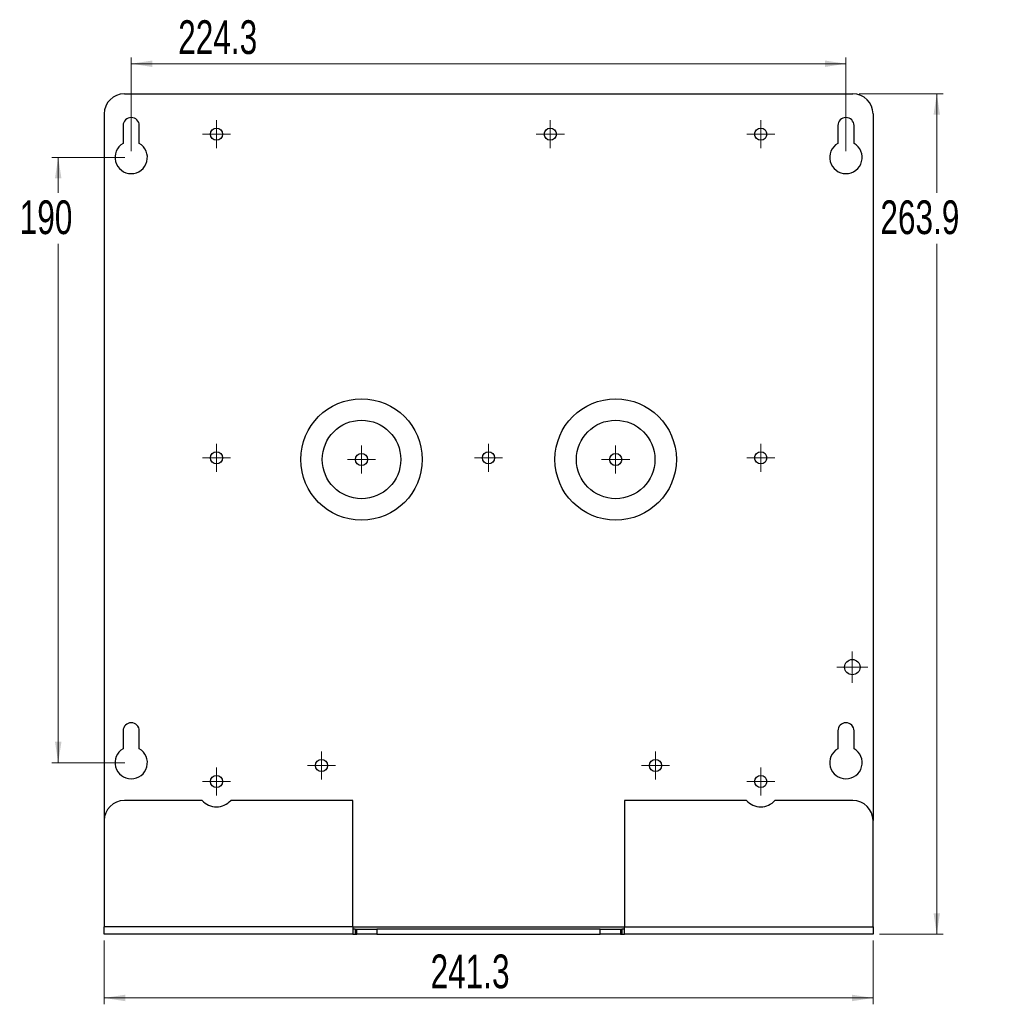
# Model space of a CAD drawing. Header units: millimetres. Extents: x 15 to 398, y 23 to 267.
# Tile 10 of 31: x 37 to 190, y 113 to 267. Entities that reach past the tile are written whole.
import ezdxf

# ---------------------------------------------------------------- set-up
doc = ezdxf.new("R2010")
doc.units = ezdxf.units.MM
doc.styles.add('SLDTEXTSTYLE0', font='TXT', dxfattribs={"width": 0.7})
doc.dimstyles.new('SLDDIMSTYLE1', dxfattribs={"dimtxt": 4.836914, "dimasz": 3.302, "dimexe": 0, "dimexo": 0.0625, "dimgap": 1.209229, "dimtad": 0, "dimtih": 1, "dimtoh": 1, "dimdec": 1, "dimlfac": 2, "dimrnd": 1e-09, "dimzin": 12, "dimdsep": 46, "dimtxsty": 'SLDTEXTSTYLE0', "dimsah": 1, "dimcen": 0.09, "dimadec": 0, "dimazin": 3, "dimtfac": 1, "dimtofl": 0, "dimtmove": 0, "dimatfit": 3, "dimfxl": 1, "dimfrac": 2, "dimtolj": 1, "dimtzin": 12, "dimarcsym": 0})
doc.dimstyles.new('SLDDIMSTYLE2', dxfattribs={"dimtxt": 4.836914, "dimasz": 3.302, "dimexe": 0, "dimexo": 0.0625, "dimgap": 1.209229, "dimtad": 0, "dimtih": 1, "dimtoh": 1, "dimdec": 1, "dimlfac": 2, "dimrnd": 1e-09, "dimzin": 12, "dimdsep": 46, "dimtxsty": 'SLDTEXTSTYLE0', "dimsah": 1, "dimcen": 0.09, "dimadec": 0, "dimazin": 3, "dimtfac": 1, "dimtdec": 1, "dimtofl": 0, "dimtmove": 0, "dimatfit": 3, "dimfxl": 1, "dimfrac": 2, "dimtolj": 1, "dimtzin": 12, "dimarcsym": 0})
doc.dimstyles.new('SLDDIMSTYLE3', dxfattribs={"dimtxt": 4.836914, "dimasz": 3.302, "dimexe": 0, "dimexo": 0.0625, "dimgap": 1.209229, "dimtad": 0, "dimtih": 1, "dimtoh": 1, "dimlfac": 2, "dimrnd": 1e-09, "dimzin": 12, "dimdsep": 46, "dimtxsty": 'SLDTEXTSTYLE0', "dimsah": 1, "dimcen": 0.09, "dimadec": 0, "dimazin": 3, "dimtfac": 1, "dimtofl": 0, "dimtmove": 0, "dimatfit": 3, "dimfxl": 1, "dimfrac": 2, "dimtolj": 1, "dimtzin": 12, "dimarcsym": 0})

# ---------------------------------------------------------------- blocks, each defined once
blk = doc.blocks.new('_D_1')
at = {"color": 7, "linetype": 'Continuous', "lineweight": 18}
for p, q in [((50.59, 122.58), (50.59, 112.58)), ((171.24, 122.58), (171.24, 112.58)), ((50.59, 113.58), (171.24, 113.58))]:
    blk.add_line(p, q, dxfattribs=at)
for points in [[(50.59, 113.58), (53.89, 113.07), (53.89, 114.09)], [(171.24, 113.58), (167.93, 114.09), (167.93, 113.07)]]:
    blk.add_solid(points, dxfattribs=at)
at = {"color": 7, "linetype": 'Continuous', "lineweight": 18, "insert": (101.81, 120.4), "char_height": 5.292, "attachment_point": 1, "style": 'SLDTEXTSTYLE0'}
blk.add_mtext('241.3', dxfattribs=at)
blk = doc.blocks.new('_D_2')
at = {"color": 7, "linetype": 'Continuous', "lineweight": 18}
for p, q in [((169.06, 255.51), (182.24, 255.51)), ((181.24, 255.51), (181.24, 239.94)), ((181.24, 123.58), (181.24, 231.95)), ((172.24, 123.58), (182.24, 123.58))]:
    blk.add_line(p, q, dxfattribs=at)
for points in [[(181.24, 255.51), (180.73, 252.21), (181.74, 252.21)], [(181.24, 123.58), (181.74, 126.88), (180.73, 126.88)]]:
    blk.add_solid(points, dxfattribs=at)
at = {"color": 7, "linetype": 'Continuous', "lineweight": 18, "insert": (172.39, 238.77), "char_height": 5.292, "attachment_point": 1, "style": 'SLDTEXTSTYLE0'}
blk.add_mtext('263.9', dxfattribs=at)
blk = doc.blocks.new('_D_3')
at = {"color": 7, "linetype": 'Continuous', "lineweight": 18}
for p, q in [((54.84, 246.51), (54.84, 261.22)), ((166.99, 246.51), (166.99, 261.22)), ((166.99, 260.22), (54.84, 260.22))]:
    blk.add_line(p, q, dxfattribs=at)
for points in [[(54.84, 260.22), (58.14, 259.71), (58.14, 260.72)], [(166.99, 260.22), (163.68, 260.72), (163.68, 259.71)]]:
    blk.add_solid(points, dxfattribs=at)
at = {"color": 7, "linetype": 'Continuous', "lineweight": 18, "insert": (62.21, 267.04), "char_height": 5.292, "attachment_point": 1, "style": 'SLDTEXTSTYLE0'}
blk.add_mtext('224.3', dxfattribs=at)
blk = doc.blocks.new('_D_4')
at = {"color": 7, "linetype": 'Continuous', "lineweight": 18}
for p, q in [((53.84, 245.51), (42.38, 245.51)), ((43.38, 245.51), (43.38, 239.94)), ((43.38, 150.51), (43.38, 231.95)), ((53.84, 150.51), (42.38, 150.51))]:
    blk.add_line(p, q, dxfattribs=at)
for points in [[(43.38, 245.51), (42.87, 242.21), (43.89, 242.21)], [(43.38, 150.51), (43.89, 153.81), (42.87, 153.81)]]:
    blk.add_solid(points, dxfattribs=at)
at = {"color": 7, "linetype": 'Continuous', "lineweight": 18, "insert": (37.34, 238.77), "char_height": 5.292, "attachment_point": 1, "style": 'SLDTEXTSTYLE0'}
blk.add_mtext('190', dxfattribs=at)
blk = doc.blocks.new('SW_CENTERMARKSYMBOL_0')
at = {"color": 0, "linetype": 'Continuous', "lineweight": 18}
for p, q in [((0, 1.25), (0, 2.2025)), ((-1.25, 0), (-2.2025, 0)), ((0, 0), (-1.25, 0)), ((0, 0), (0, 1.25)), ((0, 0), (1.25, 0)), ((0, 0), (0, -1.25)), ((1.25, 0), (2.2025, 0)), ((0, -1.25), (0, -2.2025))]:
    blk.add_line(p, q, dxfattribs=at)
blk = doc.blocks.new('SW_CENTERMARKSYMBOL_1')
at = {"color": 0, "linetype": 'Continuous', "lineweight": 18}
for p, q in [((0, 1.25), (0, 2.2025)), ((-1.25, 0), (-2.2025, 0)), ((0, 0), (-1.25, 0)), ((0, 0), (0, 1.25)), ((0, 0), (1.25, 0)), ((0, 0), (0, -1.25)), ((1.25, 0), (2.2025, 0)), ((0, -1.25), (0, -2.2025))]:
    blk.add_line(p, q, dxfattribs=at)
blk = doc.blocks.new('SW_CENTERMARKSYMBOL_2')
at = {"color": 0, "linetype": 'Continuous', "lineweight": 18}
for p, q in [((0, 1.25), (0, 2.2025)), ((-1.25, 0), (-2.2025, 0)), ((0, 0), (-1.25, 0)), ((0, 0), (0, 1.25)), ((0, 0), (1.25, 0)), ((0, 0), (0, -1.25)), ((1.25, 0), (2.2025, 0)), ((0, -1.25), (0, -2.2025))]:
    blk.add_line(p, q, dxfattribs=at)
blk = doc.blocks.new('SW_CENTERMARKSYMBOL_3')
at = {"color": 0, "linetype": 'Continuous', "lineweight": 18}
for p, q in [((0, 1.25), (0, 2.2025)), ((-1.25, 0), (-2.2025, 0)), ((0, 0), (-1.25, 0)), ((0, 0), (0, 1.25)), ((0, 0), (1.25, 0)), ((0, 0), (0, -1.25)), ((1.25, 0), (2.2025, 0)), ((0, -1.25), (0, -2.2025))]:
    blk.add_line(p, q, dxfattribs=at)
blk = doc.blocks.new('SW_CENTERMARKSYMBOL_4')
at = {"color": 0, "linetype": 'Continuous', "lineweight": 18}
for p, q in [((0, 1.25), (0, 2.2025)), ((-1.25, 0), (-2.2025, 0)), ((0, 0), (-1.25, 0)), ((0, 0), (0, 1.25)), ((0, 0), (1.25, 0)), ((0, 0), (0, -1.25)), ((1.25, 0), (2.2025, 0)), ((0, -1.25), (0, -2.2025))]:
    blk.add_line(p, q, dxfattribs=at)
blk = doc.blocks.new('SW_CENTERMARKSYMBOL_5')
at = {"color": 0, "linetype": 'Continuous', "lineweight": 18}
for p, q in [((0, 1.25), (0, 2.2025)), ((-1.25, 0), (-2.2025, 0)), ((0, 0), (-1.25, 0)), ((0, 0), (0, 1.25)), ((0, 0), (1.25, 0)), ((0, 0), (0, -1.25)), ((1.25, 0), (2.2025, 0)), ((0, -1.25), (0, -2.2025))]:
    blk.add_line(p, q, dxfattribs=at)
blk = doc.blocks.new('SW_CENTERMARKSYMBOL_6')
at = {"color": 0, "linetype": 'Continuous', "lineweight": 18}
for p, q in [((0, 1.25), (0, 2.2025)), ((-1.25, 0), (-2.2025, 0)), ((0, 0), (-1.25, 0)), ((0, 0), (0, 1.25)), ((0, 0), (1.25, 0)), ((0, 0), (0, -1.25)), ((1.25, 0), (2.2025, 0)), ((0, -1.25), (0, -2.2025))]:
    blk.add_line(p, q, dxfattribs=at)
blk = doc.blocks.new('SW_CENTERMARKSYMBOL_7')
at = {"color": 0, "linetype": 'Continuous', "lineweight": 18}
for p, q in [((0, 1.25), (0, 2.2025)), ((-1.25, 0), (-2.2025, 0)), ((0, 0), (-1.25, 0)), ((0, 0), (0, 1.25)), ((0, 0), (1.25, 0)), ((0, 0), (0, -1.25)), ((1.25, 0), (2.2025, 0)), ((0, -1.25), (0, -2.2025))]:
    blk.add_line(p, q, dxfattribs=at)
blk = doc.blocks.new('SW_CENTERMARKSYMBOL_8')
at = {"color": 0, "linetype": 'Continuous', "lineweight": 18}
for p, q in [((0, 1.25), (0, 2.2025)), ((-1.25, 0), (-2.2025, 0)), ((0, 0), (-1.25, 0)), ((0, 0), (0, 1.25)), ((0, 0), (1.25, 0)), ((0, 0), (0, -1.25)), ((1.25, 0), (2.2025, 0)), ((0, -1.25), (0, -2.2025))]:
    blk.add_line(p, q, dxfattribs=at)
blk = doc.blocks.new('SW_CENTERMARKSYMBOL_9')
at = {"color": 0, "linetype": 'Continuous', "lineweight": 18}
for p, q in [((0, 1.25), (0, 2.2025)), ((-1.25, 0), (-2.2025, 0)), ((0, 0), (-1.25, 0)), ((0, 0), (0, 1.25)), ((0, 0), (1.25, 0)), ((0, 0), (0, -1.25)), ((1.25, 0), (2.2025, 0)), ((0, -1.25), (0, -2.2025))]:
    blk.add_line(p, q, dxfattribs=at)
blk = doc.blocks.new('SW_CENTERMARKSYMBOL_10')
at = {"color": 0, "linetype": 'Continuous', "lineweight": 18}
for p, q in [((0, 1.25), (0, 2.4565)), ((-1.25, 0), (-2.4565, 0)), ((0, 0), (-1.25, 0)), ((0, 0), (0, 1.25)), ((0, 0), (1.25, 0)), ((0, 0), (0, -1.25)), ((1.25, 0), (2.4565, 0)), ((0, -1.25), (0, -2.4565))]:
    blk.add_line(p, q, dxfattribs=at)
blk = doc.blocks.new('SW_CENTERMARKSYMBOL_11')
at = {"color": 0, "linetype": 'Continuous', "lineweight": 18}
for p, q in [((0, 1.25), (0, 2.2025)), ((-1.25, 0), (-2.2025, 0)), ((0, 0), (-1.25, 0)), ((0, 0), (0, 1.25)), ((0, 0), (1.25, 0)), ((0, 0), (0, -1.25)), ((1.25, 0), (2.2025, 0)), ((0, -1.25), (0, -2.2025))]:
    blk.add_line(p, q, dxfattribs=at)
blk = doc.blocks.new('SW_CENTERMARKSYMBOL_12')
at = {"color": 0, "linetype": 'Continuous', "lineweight": 18}
for p, q in [((0, 1.25), (0, 2.2025)), ((-1.25, 0), (-2.2025, 0)), ((0, 0), (-1.25, 0)), ((0, 0), (0, 1.25)), ((0, 0), (1.25, 0)), ((0, 0), (0, -1.25)), ((1.25, 0), (2.2025, 0)), ((0, -1.25), (0, -2.2025))]:
    blk.add_line(p, q, dxfattribs=at)

msp = doc.modelspace()

# ---------------------------------------------------------------- linework, layer by layer
at = {"color": 7, "linetype": 'Continuous', "lineweight": 25}
for p, q in [((53.7603, 255.5074), (168.0604, 255.5074)), ((50.5854, 252.3324), (50.5854, 141.4073)), ((171.2354, 252.3324), (171.2354, 141.4073)), ((53.5654, 250.5074), (53.5654, 247.7071)), ((56.1054, 247.7071), (56.1054, 250.5074)), ((165.7154, 250.5074), (165.7154, 247.7071)), ((168.2554, 247.7071), (168.2554, 250.5074)), ((53.5654, 155.5074), (53.5654, 152.7071)), ((56.1054, 152.7071), (56.1054, 155.5074)), ((165.7154, 155.5074), (165.7154, 152.7071)), ((168.2554, 152.7071), (168.2554, 155.5074)), ((65.9693, 144.5823), (53.7603, 144.5823)), ((89.5854, 144.5823), (70.4414, 144.5823)), ((89.5854, 124.7507), (89.5854, 144.5823)), ((132.2354, 144.5823), (132.2354, 124.7507)), ((151.3793, 144.5823), (132.2354, 144.5823)), ((168.0604, 144.5823), (155.8514, 144.5823)), ((50.5854, 141.4073), (50.5854, 124.7507)), ((171.2354, 124.7507), (171.2354, 141.4073)), ((50.5854, 123.5823), (50.5854, 124.7507)), ((89.5854, 124.7507), (50.5854, 124.7507)), ((89.5854, 124.7507), (89.5854, 123.5823)), ((89.5854, 124.7507), (132.2354, 124.7507)), ((89.9854, 124.3824), (89.5854, 124.3824)), ((89.9854, 124.3824), (89.9854, 123.5823)), ((89.9854, 124.3824), (90.2204, 124.3824)), ((90.2204, 123.5823), (90.2204, 124.3824)), ((90.2204, 124.3824), (93.3954, 124.3824)), ((93.3954, 124.3824), (93.3954, 123.5823)), ((128.4254, 124.3824), (93.3954, 124.3824)), ((128.4254, 123.5823), (128.4254, 124.3824)), ((128.4254, 124.3824), (131.6004, 124.3824)), ((131.6004, 124.3824), (131.6004, 123.5823)), ((131.6004, 124.3824), (131.8353, 124.3824)), ((131.8353, 124.3824), (131.8353, 123.5823)), ((132.2354, 124.3824), (131.8353, 124.3824)), ((132.2354, 123.5823), (132.2354, 124.7507)), ((132.2354, 124.7507), (171.2354, 124.7507)), ((171.2354, 124.7507), (171.2354, 123.5823)), ((89.5854, 123.5823), (50.5854, 123.5823)), ((89.5854, 123.5823), (89.9854, 123.5823)), ((89.9854, 123.5823), (90.2204, 123.5823)), ((93.3954, 123.5823), (90.2204, 123.5823)), ((93.3954, 123.5823), (128.4254, 123.5823)), ((131.6004, 123.5823), (128.4254, 123.5823)), ((131.6004, 123.5823), (131.8353, 123.5823)), ((131.8353, 123.5823), (132.2354, 123.5823)), ((171.2354, 123.5823), (132.2354, 123.5823))]:
    msp.add_line(p, q, dxfattribs=at)
for centre, radius in [((68.2066, 249.1574), 0.9525), ((120.5941, 249.1574), 0.9525), ((153.6141, 249.1574), 0.9525), ((90.9714, 198.1034), 9.525), ((130.8494, 198.1034), 9.525), ((90.9714, 198.1034), 6.1595), ((130.8494, 198.1034), 6.1595), ((68.2066, 198.3574), 0.9525), ((90.9714, 198.1034), 0.9525), ((110.9104, 198.3574), 0.9525), ((130.8494, 198.1034), 0.9525), ((153.6141, 198.3574), 0.9525), ((167.9854, 165.5074), 1.2065), ((84.7066, 150.0574), 0.9525), ((137.1141, 150.0574), 0.9525), ((68.2066, 147.5574), 0.9525), ((153.6141, 147.5574), 0.9525)]:
    msp.add_circle(centre, radius, dxfattribs=at)
for centre, radius, start, end in [((53.7604, 252.3324), 3.175, 90, 180), ((168.0604, 252.3324), 3.175, 0, 90), ((54.8354, 250.5074), 1.27, 0, 180), ((166.9854, 250.5074), 1.27, 0, 180), ((54.8354, 245.5074), 2.54, 120, 60), ((166.9854, 245.5074), 2.54, 120, 60), ((54.8354, 155.5074), 1.27, 0, 180), ((166.9854, 155.5074), 1.27, 0, 180), ((54.8354, 150.5074), 2.54, 120, 60), ((166.9854, 150.5074), 2.54, 120, 60), ((53.7604, 141.4073), 3.175, 90, 180), ((68.2054, 146.5823), 3, 221.810315, 318.189685), ((153.6154, 146.5823), 3, 221.810315, 318.189685), ((168.0604, 141.4073), 3.175, 0, 90)]:
    msp.add_arc(centre, radius, start, end, dxfattribs=at)

# ---------------------------------------------------------------- block references
at = {"color": 7, "linetype": 'Continuous', "lineweight": 18}
for name, p in [('SW_CENTERMARKSYMBOL_2', (68.2066, 249.1574)), ('SW_CENTERMARKSYMBOL_6', (120.5941, 249.1574)), ('SW_CENTERMARKSYMBOL_1', (153.6141, 249.1574)), ('SW_CENTERMARKSYMBOL_5', (68.2066, 198.3574)), ('SW_CENTERMARKSYMBOL_12', (90.9714, 198.1034)), ('SW_CENTERMARKSYMBOL_7', (110.9104, 198.3574)), ('SW_CENTERMARKSYMBOL_11', (130.8494, 198.1034)), ('SW_CENTERMARKSYMBOL_4', (153.6141, 198.3574)), ('SW_CENTERMARKSYMBOL_10', (167.9854, 165.5074)), ('SW_CENTERMARKSYMBOL_8', (84.7066, 150.0574)), ('SW_CENTERMARKSYMBOL_9', (137.1141, 150.0574)), ('SW_CENTERMARKSYMBOL_3', (68.2066, 147.5574)), ('SW_CENTERMARKSYMBOL_0', (153.6141, 147.5574))]:
    msp.add_blockref(name, p, dxfattribs=at)

# ---------------------------------------------------------------- dimensions: what is measured, and where the dimension line sits
for base, p1, p2, dimstyle, picture, middle in [((54.8354, 264.2093), (166.9854, 245.5074), (54.8354, 245.5074), 'SLDDIMSTYLE2', '_D_3', (71.06, 264.2093)), ((171.2354, 117.5755), (50.5854, 123.5823), (171.2354, 123.5823), 'SLDDIMSTYLE1', '_D_1', (110.6609, 117.5755))]:
    dim = msp.add_linear_dim(base=base, p1=p1, p2=p2, dimstyle=dimstyle, dxfattribs=at)
    dim.commit()
    dim.dimension.update_dxf_attribs({"geometry": picture, "text_midpoint": middle, "dimtype": 160})
for base, p1, p2, dimstyle, picture, middle in [((181.2354, 255.5074), (171.2354, 123.5823), (168.0604, 255.5074), 'SLDDIMSTYLE1', '_D_2', (181.2354, 235.9458)), ((43.3788, 245.5074), (54.8354, 150.5074), (54.8354, 245.5074), 'SLDDIMSTYLE3', '_D_4', (43.3788, 235.9458))]:
    dim = msp.add_linear_dim(base=base, p1=p1, p2=p2, angle=90, dimstyle=dimstyle, dxfattribs=at)
    dim.commit()
    dim.dimension.update_dxf_attribs({"geometry": picture, "text_midpoint": middle, "dimtype": 160})

doc.saveas('drawing.dxf')
